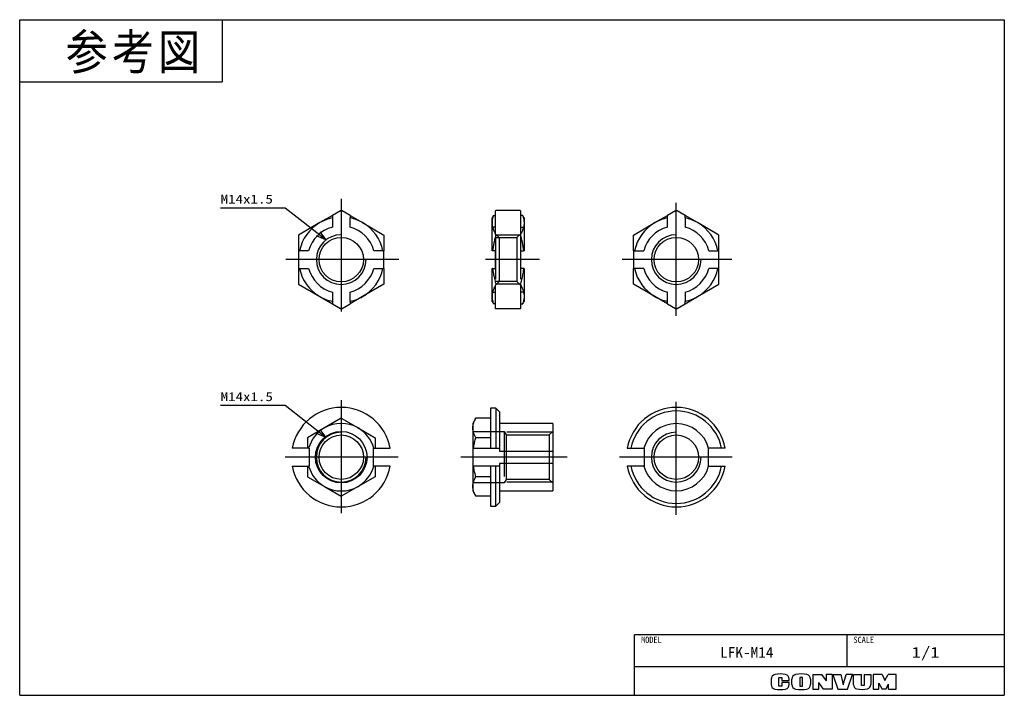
# Model space of a CAD drawing. Extents: x 0 to 277, y 0 to 190.
import ezdxf

# ---------------------------------------------------------------- set-up
doc = ezdxf.new("R2010")
doc.units = 0
doc.linetypes.add('CENTER', pattern=[50.8, 31.75, -6.35, 6.35, -6.35])
doc.linetypes.add('DASHED', pattern=[19.05, 12.7, -6.35])
doc.layers.get('0').update_dxf_attribs({"linetype": 'CONTINUOUS'})
doc.layers.add('CLASS1', color=7, linetype='CONTINUOUS')
doc.layers.add('参考図', color=7, linetype='CONTINUOUS')
doc.styles.add('MX_NOTE_STANDARD', font='txt.sh', dxfattribs={"bigfont": 'extfont'})
doc.dimstyles.new('MXDIMSTYLE', dxfattribs={"dimtxt": 2.5, "dimasz": 2.5, "dimexe": 1, "dimexo": 1, "dimgap": 1, "dimtad": 1, "dimdsep": 46, "dimtxsty": 'MX_NOTE_STANDARD', "dimblk1": 'OPEN30', "dimblk2": 'OPEN30', "dimsah": 1, "dimcen": 2.5, "dimadec": 0, "dimazin": 0, "dimtfac": 1, "dimtmove": 0, "dimatfit": 3, "dimldrblk": 'OPEN30', "dimfxl": 1, "dimtzin": 0, "dimarcsym": 0})

# ---------------------------------------------------------------- blocks, each defined once
blk = doc.blocks.new('_OPEN30')
at = {"color": 0, "linetype": 'ByBlock', "lineweight": -2}
for p, q in [((-1, 0.267949), (0, 0)), ((0, 0), (-1, -0.267949)), ((0, 0), (-1, 0))]:
    blk.add_line(p, q, dxfattribs=at)

msp = doc.modelspace()

# ---------------------------------------------------------------- linework, layer by layer
at = {"layer": 'CLASS1', "color": 31, "linetype": 'Continuous'}
for p, q in [((0, 0), (0, 190)), ((0, 190), (277, 190)), ((277, 190), (277, 0)), ((0, 0), (277, 0))]:
    msp.add_line(p, q, dxfattribs=at)
at = {"layer": 'CLASS1', "color": 150, "linetype": 'Continuous'}
for p in [(57, 190), (0, 172.5)]:
    msp.add_line(p, (57, 172.5), dxfattribs=at)
at = {"layer": 'CLASS1', "color": 253, "linetype": 'Continuous'}
for p in [(173, 0), (277, 17)]:
    msp.add_line(p, (173, 17), dxfattribs=at)
at = {"layer": 'CLASS1', "color": 255, "linetype": 'Continuous'}
for p, q in [((232.75, 8), (232.75, 17)), ((277, 8), (173, 8))]:
    msp.add_line(p, q, dxfattribs=at)
at = {"layer": 'CLASS1', "color": 220, "linetype": 'Continuous'}
for p, q in [((223.1, 5.89), (225.6, 5.89)), ((223.1, 5.89), (223.1, 1.71)), ((225.6, 5.89), (226.9, 4.08)), ((226.9, 5.89), (226.9, 4.08)), ((228.6, 5.89), (226.9, 5.89)), ((228.6, 5.89), (228.6, 1.71)), ((228.78, 5.89), (231.03, 5.89)), ((228.78, 5.89), (230.15, 1.71)), ((231.03, 5.89), (231.7, 2.91)), ((231.7, 2.91), (232.5, 5.89)), ((234.3, 5.89), (232.5, 5.89)), ((232.9, 1.71), (234.3, 5.89)), ((234.55, 5.89), (236.8, 5.89)), ((234.55, 2.96), (234.55, 5.89)), ((236.8, 2.71), (236.8, 5.89)), ((237.58, 5.89), (237.58, 2.71)), ((237.58, 5.89), (239.45, 5.89)), ((239.45, 5.89), (239.45, 3.01)), ((242.6, 5.89), (240.13, 5.89)), ((240.13, 5.89), (240.13, 1.71)), ((242.6, 5.89), (243.42, 4.19)), ((243.42, 4.19), (244.36, 5.89)), ((246.6, 5.89), (244.36, 5.89)), ((246.6, 1.71), (246.6, 5.89)), ((211.4, 4.58), (211.4, 3.02)), ((213.55, 2.59), (213.55, 5.04)), ((213.55, 5.04), (214.4, 5.04)), ((214.4, 5.04), (214.4, 4.16)), ((214.4, 4.16), (216.5, 4.16)), ((214.4, 3.59), (214.4, 2.59)), ((216.5, 3.59), (214.4, 3.59)), ((216.5, 4.16), (216.5, 4.58)), ((216.5, 3.02), (216.5, 3.59)), ((217.25, 3.03), (217.25, 4.57)), ((219.45, 5.04), (219.45, 2.59)), ((220.2, 5.04), (219.45, 5.04)), ((220.2, 2.59), (220.2, 5.04)), ((222.48, 4.57), (222.48, 3.03)), ((224.78, 1.71), (224.78, 3.61)), ((226.18, 1.71), (224.78, 3.61)), ((241.69, 1.71), (241.69, 3.37)), ((241.69, 3.37), (242.6, 1.71)), ((243.7, 1.71), (244.45, 3.16)), ((244.45, 1.71), (244.45, 3.16)), ((214.4, 2.59), (213.55, 2.59)), ((219.45, 2.59), (220.2, 2.59)), ((223.1, 1.71), (224.78, 1.71)), ((228.6, 1.71), (226.18, 1.71)), ((230.15, 1.71), (232.9, 1.71)), ((237.58, 2.71), (236.8, 2.71)), ((240.13, 1.71), (241.72, 1.71)), ((243.7, 1.71), (242.6, 1.71)), ((244.45, 1.71), (246.6, 1.71))]:
    msp.add_line(p, q, dxfattribs=at)
for centre, radius, start, end in [((212.7, 4.58), 1.3, 101.6313, 180), ((213.95, -1.49), 7.5, 78.3687, 101.6313), ((215.2, 4.58), 1.3, 0, 78.3687), ((218.55, 4.57), 1.3, 102.2453, 180), ((219.87, -1.49), 7.5, 77.7547, 102.2453), ((221.18, 4.57), 1.3, 0, 77.7547), ((212.7, 3.02), 1.3, 180, 258.3687), ((215.2, 3.02), 1.3, 281.6313, 0), ((218.55, 3.03), 1.3, 180, 257.7547), ((221.18, 3.03), 1.3, 282.2453, 0), ((235.75, 2.96), 1.2, 180, 259.7657), ((238.25, 3.01), 1.2, 282.4758, 0), ((213.95, 9.09), 7.5, 258.3687, 281.6313), ((219.87, 9.09), 7.5, 257.7547, 282.2453), ((236.88, 9.21), 7.55, 259.7657, 282.4758)]:
    msp.add_arc(centre, radius, start, end, dxfattribs=at)
at = {"layer": '参考図', "color": 7, "linetype": 'CENTER'}
for p, q in [((90.46, 139.64), (90.46, 106.12)), ((184.71, 106.73), (184.71, 139.27)), ((106.63, 122.53), (74, 122.53)), ((146.2, 122.53), (131.03, 122.53)), ((200.33, 122.53), (169.5, 122.53)), ((184.71, 50.74), (184.71, 83.6)), ((90.46, 82.96), (90.46, 50.96)), ((106.46, 66.96), (74.46, 66.96)), ((154.04, 66.96), (124.13, 66.96)), ((200.46, 66.96), (168.37, 66.96))]:
    msp.add_line(p, q, dxfattribs=at)
at = {"layer": '参考図', "color": 254, "linetype": 'Continuous'}
for p, q in [((90.24, 136.26), (87.96, 134.94)), ((90.24, 136.26), (90.46, 136.38)), ((90.46, 136.38), (90.68, 136.26)), ((92.96, 134.94), (90.68, 136.26)), ((133.97, 136.38), (133.9, 136.26)), ((133.97, 136.38), (133.9, 136.26)), ((133.9, 134.94), (133.9, 136.26)), ((133.9, 136.26), (133.9, 136.26)), ((140.83, 136.38), (133.97, 136.38)), ((140.83, 136.38), (140.9, 136.26)), ((140.9, 136.26), (140.83, 136.38)), ((140.9, 136.26), (140.9, 134.94)), ((140.9, 136.26), (140.9, 136.26)), ((184.5, 136.26), (182.21, 134.94)), ((184.71, 136.38), (184.5, 136.26)), ((184.93, 136.26), (184.71, 136.38)), ((187.21, 134.94), (184.93, 136.26)), ((87.96, 134.94), (84.46, 132.92)), ((87.96, 134.94), (87.96, 134.26)), ((87.96, 134.26), (87.96, 131.69)), ((92.96, 134.94), (96.46, 132.92)), ((92.96, 134.94), (92.96, 134.26)), ((92.96, 131.69), (92.96, 134.26)), ((132.9, 132.92), (132.9, 134.26)), ((133.28, 134.94), (133.9, 134.94)), ((141.52, 134.94), (140.9, 134.94)), ((141.9, 134.26), (141.9, 132.92)), ((178.71, 132.92), (182.21, 134.94)), ((182.21, 134.26), (182.21, 134.94)), ((182.21, 131.69), (182.21, 134.26)), ((187.21, 134.26), (187.21, 134.94)), ((190.71, 132.92), (187.21, 134.94)), ((187.21, 134.26), (187.21, 131.69)), ((84.46, 132.92), (78.46, 129.45)), ((96.46, 132.92), (102.46, 129.45)), ((132.9, 125.03), (132.9, 132.92)), ((141.9, 132.92), (141.9, 125.03)), ((172.71, 129.45), (178.71, 132.92)), ((196.71, 129.45), (190.71, 132.92)), ((78.46, 129.45), (78.46, 125.03)), ((102.46, 129.45), (102.46, 125.03)), ((140.83, 129.45), (133.97, 129.45)), ((172.71, 125.03), (172.71, 129.45)), ((196.71, 125.03), (196.71, 129.45)), ((78.46, 125.03), (78.72, 125.03)), ((78.46, 125.03), (78.46, 120.03)), ((81.29, 125.03), (78.72, 125.03)), ((102.2, 125.03), (99.62, 125.03)), ((102.2, 125.03), (102.46, 125.03)), ((102.46, 120.03), (102.46, 125.03)), ((133.05, 125.03), (132.9, 125.03)), ((133.9, 125.03), (133.05, 125.03)), ((133.9, 120.03), (133.9, 125.03)), ((140.9, 125.03), (141.75, 125.03)), ((140.9, 125.03), (140.9, 120.03)), ((141.9, 125.03), (141.75, 125.03)), ((172.98, 125.03), (172.71, 125.03)), ((172.71, 125.03), (172.71, 120.03)), ((172.98, 125.03), (175.55, 125.03)), ((193.88, 125.03), (196.45, 125.03)), ((196.71, 125.03), (196.45, 125.03)), ((196.71, 120.03), (196.71, 125.03)), ((78.46, 120.03), (78.46, 115.6)), ((78.46, 120.03), (78.72, 120.03)), ((78.72, 120.03), (81.29, 120.03)), ((99.62, 120.03), (102.2, 120.03)), ((102.2, 120.03), (102.46, 120.03)), ((102.46, 120.03), (102.46, 115.6)), ((132.9, 112.13), (132.9, 120.03)), ((133.05, 120.03), (132.9, 120.03)), ((133.05, 120.03), (133.9, 120.03)), ((141.75, 120.03), (140.9, 120.03)), ((141.9, 120.03), (141.75, 120.03)), ((141.9, 120.03), (141.9, 112.13)), ((172.71, 115.6), (172.71, 120.03)), ((172.98, 120.03), (172.71, 120.03)), ((175.55, 120.03), (172.98, 120.03)), ((196.45, 120.03), (193.88, 120.03)), ((196.71, 120.03), (196.45, 120.03)), ((196.71, 115.6), (196.71, 120.03)), ((78.46, 115.6), (84.46, 112.13)), ((102.46, 115.6), (96.46, 112.13)), ((140.83, 115.6), (133.97, 115.6)), ((178.71, 112.13), (172.71, 115.6)), ((190.71, 112.13), (196.71, 115.6)), ((84.46, 112.13), (87.96, 110.11)), ((87.96, 113.36), (87.96, 110.79)), ((92.96, 110.79), (92.96, 113.36)), ((96.46, 112.13), (92.96, 110.11)), ((132.9, 110.79), (132.9, 112.13)), ((141.9, 112.13), (141.9, 110.79)), ((182.21, 110.11), (178.71, 112.13)), ((182.21, 110.79), (182.21, 113.36)), ((187.21, 113.36), (187.21, 110.79)), ((187.21, 110.11), (190.71, 112.13)), ((87.96, 110.79), (87.96, 110.11)), ((87.96, 110.11), (90.24, 108.79)), ((90.46, 108.67), (90.24, 108.79)), ((90.68, 108.79), (90.46, 108.67)), ((90.68, 108.79), (92.96, 110.11)), ((92.96, 110.79), (92.96, 110.11)), ((133.9, 110.11), (133.28, 110.11)), ((133.9, 108.79), (133.9, 110.11)), ((133.9, 108.79), (133.97, 108.67)), ((133.9, 108.79), (133.9, 108.79)), ((133.9, 108.79), (133.97, 108.67)), ((140.83, 108.67), (133.97, 108.67)), ((140.9, 108.79), (140.83, 108.67)), ((140.83, 108.67), (140.9, 108.79)), ((140.9, 110.11), (141.52, 110.11)), ((140.9, 110.11), (140.9, 108.79)), ((140.9, 108.79), (140.9, 108.79)), ((182.21, 110.11), (182.21, 110.79)), ((182.21, 110.11), (184.5, 108.79)), ((184.5, 108.79), (184.71, 108.67)), ((184.71, 108.67), (184.93, 108.79)), ((184.93, 108.79), (187.21, 110.11)), ((187.21, 110.11), (187.21, 110.79)), ((132.49, 80.74), (132.49, 69.46)), ((133.99, 80.74), (132.49, 80.74)), ((133.99, 80.74), (134.99, 79.74)), ((133.99, 80.74), (133.99, 69.46)), ((90.46, 77.93), (85.71, 75.19)), ((90.46, 77.93), (95.21, 75.19)), ((128.33, 77.93), (127.49, 76.46)), ((132.49, 77.93), (128.33, 77.93)), ((134.99, 79.74), (134.99, 69.46)), ((85.71, 75.19), (80.96, 72.45)), ((95.21, 75.19), (99.96, 72.45)), ((127.49, 76.46), (127.49, 75.19)), ((127.49, 75.19), (127.49, 69.46)), ((149.99, 76.41), (134.99, 76.41)), ((149.99, 76.41), (149.99, 68.7)), ((80.96, 72.45), (80.96, 69.46)), ((99.96, 72.45), (99.96, 69.46)), ((132.49, 72.45), (128.33, 72.45)), ((80.96, 69.46), (76.68, 69.46)), ((81.29, 69.46), (80.96, 69.46)), ((81.29, 69.46), (81.46, 69.46)), ((81.46, 69.46), (81.46, 64.46)), ((99.62, 69.46), (99.46, 69.46)), ((99.46, 69.46), (99.46, 64.46)), ((99.62, 69.46), (99.96, 69.46)), ((99.96, 69.46), (104.23, 69.46)), ((127.49, 69.46), (127.67, 69.46)), ((127.49, 69.46), (127.49, 64.46)), ((127.67, 69.46), (132.49, 69.46)), ((132.49, 69.46), (134.99, 69.46)), ((134.99, 69.46), (134.99, 68.7)), ((170.94, 69.46), (175.71, 69.46)), ((175.71, 69.46), (175.71, 68.7)), ((198.49, 69.46), (193.71, 69.46)), ((193.71, 69.46), (193.71, 68.7)), ((134.99, 68.7), (149.99, 68.7)), ((149.99, 68.7), (149.99, 65.23)), ((175.71, 68.7), (175.71, 65.23)), ((193.71, 68.7), (193.71, 65.23)), ((76.68, 64.46), (80.96, 64.46)), ((80.96, 64.46), (80.96, 61.48)), ((80.96, 64.46), (81.29, 64.46)), ((81.46, 64.46), (81.29, 64.46)), ((99.46, 64.46), (99.62, 64.46)), ((99.96, 64.46), (99.62, 64.46)), ((99.96, 64.46), (99.96, 61.48)), ((104.23, 64.46), (99.96, 64.46)), ((127.49, 64.46), (127.49, 58.74)), ((127.67, 64.46), (127.49, 64.46)), ((132.49, 64.46), (127.67, 64.46)), ((132.49, 64.46), (132.49, 53.19)), ((134.99, 64.46), (132.49, 64.46)), ((133.99, 53.19), (133.99, 64.46)), ((149.99, 65.23), (134.99, 65.23)), ((134.99, 65.23), (134.99, 64.46)), ((134.99, 64.46), (134.99, 54.19)), ((149.99, 65.23), (149.99, 57.51)), ((175.71, 64.46), (170.94, 64.46)), ((175.71, 65.23), (175.71, 64.46)), ((193.71, 65.23), (193.71, 64.46)), ((193.71, 64.46), (198.49, 64.46)), ((80.96, 61.48), (85.71, 58.74)), ((99.96, 61.48), (95.21, 58.74)), ((132.49, 61.48), (128.33, 61.48)), ((85.71, 58.74), (90.46, 55.99)), ((95.21, 58.74), (90.46, 55.99)), ((127.49, 58.74), (127.49, 57.46)), ((127.49, 57.46), (128.33, 55.99)), ((132.49, 55.99), (128.33, 55.99)), ((134.99, 57.51), (149.99, 57.51)), ((132.49, 53.19), (133.99, 53.19)), ((134.99, 54.19), (133.99, 53.19))]:
    msp.add_line(p, q, dxfattribs=at)
at = {"layer": '参考図', "color": 7, "linetype": 'DASHED'}
for p, q in [((133.9, 129.71), (133.9, 134.94)), ((140.9, 134.94), (140.9, 129.71)), ((133.9, 131.69), (132.9, 131.69)), ((140.9, 131.69), (141.9, 131.69)), ((133.9, 129.71), (134.9, 128.71)), ((133.9, 129.71), (133.9, 115.34)), ((133.9, 128.71), (139.9, 128.71)), ((134.9, 128.71), (134.9, 116.34)), ((139.9, 128.71), (140.9, 129.71)), ((139.9, 128.71), (139.9, 116.34)), ((140.9, 129.71), (140.9, 115.34)), ((134.9, 116.34), (133.9, 115.34)), ((139.9, 116.34), (133.9, 116.34)), ((133.9, 110.11), (133.9, 115.34)), ((140.9, 115.34), (139.9, 116.34)), ((140.9, 115.34), (140.9, 110.11)), ((132.9, 113.36), (133.9, 113.36)), ((141.9, 113.36), (140.9, 113.36)), ((127.49, 74.21), (136.29, 74.21)), ((136.29, 74.21), (136.29, 59.71)), ((136.29, 74.21), (136.89, 73.21)), ((149.74, 73.96), (136.44, 73.96)), ((136.89, 73.21), (136.89, 60.71)), ((136.89, 73.21), (148.99, 73.21)), ((148.99, 73.21), (149.99, 74.21)), ((148.99, 73.21), (148.99, 60.71)), ((136.29, 59.71), (127.49, 59.71)), ((136.89, 60.71), (136.29, 59.71)), ((149.74, 59.96), (136.44, 59.96)), ((148.99, 60.71), (136.89, 60.71)), ((149.99, 59.71), (148.99, 60.71))]:
    msp.add_line(p, q, dxfattribs=at)
at = {"layer": '参考図', "color": 254, "linetype": 'Continuous'}
for centre, radius in [((90.46, 122.53), 6.25), ((184.71, 122.53), 6.25), ((90.46, 66.96), 7.25), ((90.46, 66.96), 6.25), ((184.71, 66.96), 6.25)]:
    msp.add_circle(centre, radius, dxfattribs=at)
for centre, radius, start, end in [((90.46, 122.53), 13.73, 89.0887, 90.9113), ((184.71, 122.53), 13.73, 89.0887, 90.9113), ((90.46, 122.53), 12, 102.0247, 120), ((90.46, 122.53), 12, 60, 77.9753), ((184.71, 122.53), 12, 102.0247, 120), ((184.71, 122.53), 12, 60, 77.9753), ((90.46, 122.53), 12, 120, 167.9753), ((90.46, 122.53), 9.5, 105.2575, 164.7425), ((90.46, 122.53), 9.5, 15.2575, 74.7425), ((90.46, 122.53), 12, 12.0247, 60), ((184.71, 122.53), 12, 120, 167.9753), ((184.71, 122.53), 9.5, 105.2575, 164.7425), ((184.71, 122.53), 9.5, 15.2575, 74.7425), ((184.71, 122.53), 12, 12.0247, 60), ((90.46, 122.53), 12, 192.0247, 240), ((90.46, 122.53), 9.5, 195.2575, 254.7425), ((90.46, 122.53), 9.5, 285.2575, 344.7425), ((90.46, 122.53), 12, 300, 347.9753), ((184.71, 122.53), 12, 192.0247, 240), ((184.71, 122.53), 9.5, 195.2575, 254.7425), ((184.71, 122.53), 9.5, 285.2575, 344.7425), ((184.71, 122.53), 12, 300, 347.9753), ((90.46, 122.53), 12, 240, 257.9753), ((90.46, 122.53), 12, 282.0247, 300), ((184.71, 122.53), 12, 240, 257.9753), ((184.71, 122.53), 12, 282.0247, 300), ((90.46, 122.53), 13.73, 269.0887, 270.9113), ((184.71, 122.53), 13.73, 269.0887, 270.9113), ((90.46, 66.96), 14, 10.2866, 169.7134), ((184.71, 66.96), 14, 10.2866, 169.7134), ((184.71, 66.96), 13, 11.0875, 168.9125), ((90.46, 66.96), 9.5, 120, 164.7425), ((90.46, 66.96), 9.5, 60, 120), ((90.46, 66.96), 9.5, 15.2575, 60), ((184.71, 66.96), 9.45, 15.3402, 164.6598), ((90.46, 66.96), 14, 190.2866, 349.7134), ((90.46, 66.96), 9.5, 195.2575, 240), ((90.46, 66.96), 9.5, 300, 344.7425), ((184.71, 66.96), 14, 190.2866, 349.7134), ((184.71, 66.96), 13, 191.0875, 348.9125), ((184.71, 66.96), 9.45, 195.3402, 344.6598), ((90.46, 66.96), 9.5, 240, 300)]:
    msp.add_arc(centre, radius, start, end, dxfattribs=at)
at = {"layer": '参考図', "color": 7, "linetype": 'Continuous'}
for centre in [(90.46, 122.53), (184.71, 122.53), (90.46, 66.96), (184.71, 66.96)]:
    msp.add_arc(centre, 7, 90, 0, dxfattribs=at)
at = {"layer": '参考図', "color": 254, "linetype": 'Continuous'}
for points, knots in [([(133.28, 134.94), (133.22, 134.77), (133.11, 134.44), (132.99, 133.94), (132.91, 133.43), (132.9, 133.09), (132.9, 132.92)], [0, 0, 0, 0, 0.524922, 1.041999, 1.555611, 2.06683, 2.06683, 2.06683, 2.06683]), ([(133.28, 134.94), (133.23, 134.85), (133.1, 134.63), (132.98, 134.4), (132.9, 134.26)], [0, 0, 0, 0, 0.2955509, 0.7769399, 0.7769399, 0.7769399, 0.7769399]), ([(141.52, 134.94), (141.58, 134.77), (141.68, 134.44), (141.81, 133.94), (141.88, 133.43), (141.9, 133.09), (141.9, 132.92)], [0, 0, 0, 0, 0.524922, 1.041999, 1.555611, 2.06683, 2.06683, 2.06683, 2.06683]), ([(141.9, 134.26), (141.82, 134.4), (141.69, 134.63), (141.56, 134.85), (141.52, 134.94)], [0, 0, 0, 0, 0.481389, 0.7769399, 0.7769399, 0.7769399, 0.7769399]), ([(132.9, 132.92), (132.9, 132.84), (132.9, 132.62), (132.93, 132.27), (133, 131.86), (133.09, 131.46), (133.22, 131.05), (133.37, 130.65), (133.55, 130.25), (133.75, 129.85), (133.89, 129.58), (133.97, 129.45)], [0, 0, 0, 0, 0.246438, 0.651602, 1.059589, 1.474141, 1.894213, 2.326488, 2.765729, 3.213558, 3.668472, 3.668472, 3.668472, 3.668472]), ([(141.9, 132.92), (141.9, 132.84), (141.89, 132.62), (141.86, 132.27), (141.8, 131.86), (141.7, 131.46), (141.58, 131.05), (141.42, 130.65), (141.25, 130.25), (141.05, 129.85), (140.9, 129.58), (140.83, 129.45)], [0, 0, 0, 0, 0.246438, 0.651602, 1.059589, 1.474141, 1.894213, 2.326488, 2.765729, 3.213558, 3.668472, 3.668472, 3.668472, 3.668472]), ([(133.97, 129.45), (133.86, 129.09), (133.67, 128.37), (133.41, 127.26), (133.2, 126.15), (133.09, 125.4), (133.05, 125.03)], [0, 0, 0, 0, 1.127773, 2.256945, 3.39139, 4.528152, 4.528152, 4.528152, 4.528152]), ([(140.83, 129.45), (140.93, 129.09), (141.13, 128.37), (141.38, 127.26), (141.6, 126.15), (141.7, 125.4), (141.75, 125.03)], [0, 0, 0, 0, 1.127773, 2.256945, 3.39139, 4.528152, 4.528152, 4.528152, 4.528152]), ([(133.05, 120.03), (133.07, 119.79), (133.14, 119.33), (133.29, 118.4), (133.49, 117.43), (133.74, 116.42), (133.89, 115.87), (133.97, 115.6)], [0, 0, 0, 0, 0.702221, 1.404453, 2.813271, 3.670432, 4.528215, 4.528215, 4.528215, 4.528215]), ([(141.75, 120.03), (141.72, 119.79), (141.66, 119.33), (141.51, 118.4), (141.31, 117.43), (141.06, 116.42), (140.91, 115.87), (140.83, 115.6)], [0, 0, 0, 0, 0.702221, 1.404453, 2.813271, 3.670432, 4.528215, 4.528215, 4.528215, 4.528215]), ([(133.97, 115.6), (133.89, 115.46), (133.74, 115.18), (133.53, 114.76), (133.34, 114.33), (133.19, 113.9), (133.06, 113.47), (132.97, 113.02), (132.91, 112.58), (132.9, 112.28), (132.9, 112.13)], [0, 0, 0, 0, 0.478509, 0.94916, 1.413451, 1.869985, 2.325585, 2.775036, 3.222879, 3.668329, 3.668329, 3.668329, 3.668329]), ([(140.83, 115.6), (140.91, 115.46), (141.06, 115.18), (141.27, 114.76), (141.45, 114.33), (141.61, 113.9), (141.73, 113.47), (141.83, 113.02), (141.88, 112.58), (141.9, 112.28), (141.9, 112.13)], [0, 0, 0, 0, 0.478509, 0.94916, 1.413451, 1.869985, 2.325585, 2.775036, 3.222879, 3.668329, 3.668329, 3.668329, 3.668329]), ([(132.9, 112.13), (132.9, 112.05), (132.9, 111.82), (132.94, 111.44), (133.02, 110.99), (133.13, 110.55), (133.23, 110.26), (133.28, 110.11)], [0, 0, 0, 0, 0.246438, 0.692458, 1.14288, 1.601099, 2.067038, 2.067038, 2.067038, 2.067038]), ([(141.9, 112.13), (141.9, 112.05), (141.89, 111.82), (141.86, 111.44), (141.78, 110.99), (141.67, 110.55), (141.57, 110.26), (141.52, 110.11)], [0, 0, 0, 0, 0.246438, 0.692458, 1.14288, 1.601099, 2.067038, 2.067038, 2.067038, 2.067038]), ([(132.9, 110.79), (132.98, 110.65), (133.1, 110.42), (133.23, 110.2), (133.28, 110.11)], [0, 0, 0, 0, 0.481389, 0.7769399, 0.7769399, 0.7769399, 0.7769399]), ([(141.52, 110.11), (141.56, 110.2), (141.69, 110.42), (141.82, 110.65), (141.9, 110.79)], [0, 0, 0, 0, 0.2955509, 0.7769399, 0.7769399, 0.7769399, 0.7769399]), ([(127.49, 75.19), (127.49, 75.26), (127.49, 75.43), (127.51, 75.71), (127.57, 76.03), (127.64, 76.35), (127.74, 76.67), (127.86, 76.99), (128.05, 77.41), (128.21, 77.73), (128.33, 77.93)], [0, 0, 0, 0, 0.195078, 0.515835, 0.838827, 1.167016, 1.499575, 1.841795, 2.18953, 2.904045, 2.904045, 2.904045, 2.904045]), ([(128.33, 72.45), (128.27, 72.56), (128.15, 72.78), (127.98, 73.11), (127.84, 73.45), (127.71, 73.79), (127.61, 74.14), (127.54, 74.49), (127.5, 74.84), (127.49, 75.07), (127.49, 75.19)], [0, 0, 0, 0, 0.37882, 0.751419, 1.118982, 1.480405, 1.841088, 2.196904, 2.551446, 2.904094, 2.904094, 2.904094, 2.904094]), ([(127.67, 69.46), (127.69, 69.6), (127.75, 69.95), (127.85, 70.52), (128.04, 71.38), (128.21, 72.02), (128.33, 72.45)], [0, 0, 0, 0, 0.407168, 1.069122, 1.731094, 3.059434, 3.059434, 3.059434, 3.059434]), ([(128.33, 61.48), (128.29, 61.63), (128.13, 62.2), (127.94, 62.98), (127.77, 63.82), (127.7, 64.25), (127.67, 64.46)], [0, 0, 0, 0, 0.471837, 1.763424, 2.411434, 3.059426, 3.059426, 3.059426, 3.059426]), ([(127.49, 58.74), (127.49, 58.8), (127.49, 58.97), (127.51, 59.25), (127.57, 59.57), (127.64, 59.89), (127.74, 60.21), (127.86, 60.53), (128.05, 60.96), (128.21, 61.27), (128.33, 61.48)], [0, 0, 0, 0, 0.195078, 0.515835, 0.838827, 1.167016, 1.499575, 1.841795, 2.18953, 2.904045, 2.904045, 2.904045, 2.904045]), ([(128.33, 55.99), (128.27, 56.1), (128.15, 56.32), (127.98, 56.66), (127.84, 57), (127.71, 57.34), (127.61, 57.68), (127.54, 58.03), (127.5, 58.38), (127.49, 58.62), (127.49, 58.74)], [0, 0, 0, 0, 0.37882, 0.751419, 1.118982, 1.480405, 1.841088, 2.196904, 2.551446, 2.904094, 2.904094, 2.904094, 2.904094])]:
    msp.add_open_spline(points, degree=3, knots=knots, dxfattribs=at)

# ---------------------------------------------------------------- texts
at = {"layer": 'CLASS1', "color": 7, "linetype": 'Continuous', "insert": (12.89, 185.93), "char_height": 10, "attachment_point": 1, "line_spacing_factor": 0.72}
msp.add_mtext('\\T1.095445;\\W0.912871;\\A1;参考図', dxfattribs=at)
at = {"layer": 'CLASS1', "color": 140, "linetype": 'Continuous', "attachment_point": 2}
for s, insert, char_height, line_spacing_factor in [('\\W0.944444;\\A1;MODEL', (177.71, 16.5), 1.8, 0.6), ('\\W0.944444;\\A1;SCALE', (237.46, 16.5), 1.8, 0.6), ('\\W1.050000;\\A1;LFK-M14', (204.55, 13.57), 3, 0.72), ('\\W1.285714;\\A1;1/1', (254.87, 13.59), 3, 0.72)]:
    msp.add_mtext(s, dxfattribs=dict(at, insert=insert, char_height=char_height, line_spacing_factor=line_spacing_factor))
at = {"layer": '参考図', "color": 22, "linetype": 'Continuous', "char_height": 2.5, "attachment_point": 4, "line_spacing_factor": 0.72}
for insert in [(56.53, 139.53), (56.53, 83.97)]:
    msp.add_mtext('\\W1.235294;\\A1;M14x1.5', dxfattribs=dict(at, insert=insert))

# ---------------------------------------------------------------- leaders
at = {"layer": '参考図', "color": 22, "linetype": 'Continuous'}
for points in [[(86.16, 128.05), (74.7, 137.03), (56.53, 137.03)], [(86.16, 72.49), (74.7, 81.47), (56.53, 81.47)]]:
    msp.add_leader(points, dimstyle='MXDIMSTYLE', override={"dimasz": 2.77}, dxfattribs=at)

doc.saveas('drawing.dxf')
